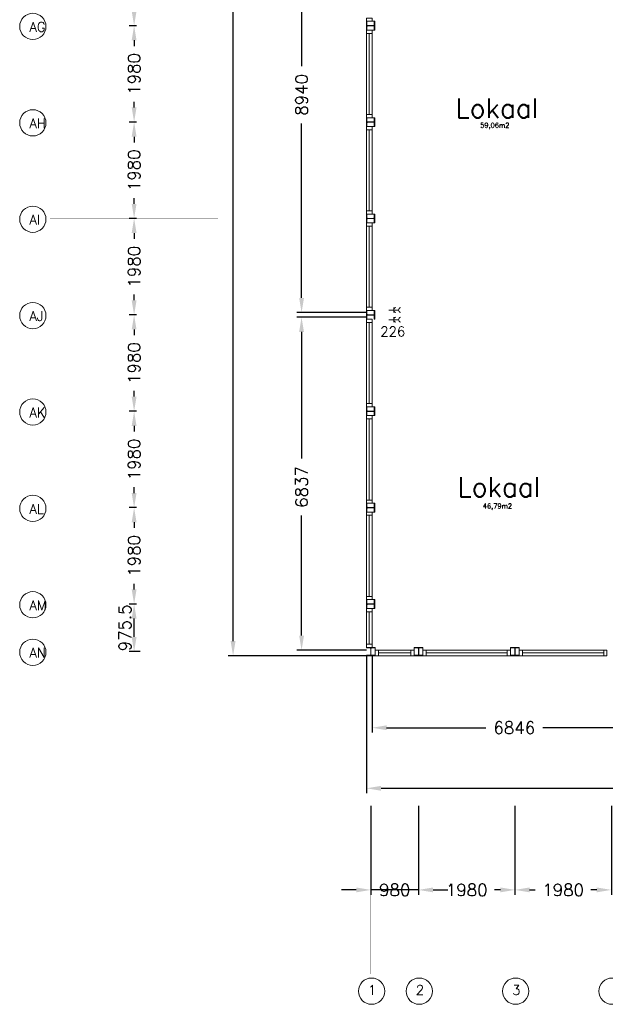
# Model space of a CAD drawing. Header units: millimetres. Extents: x 0 to 168869, y 0 to 118900.
# Tile 5 of 17: x 97500 to 109529, y 4617 to 24843. Entities that reach past the tile are written whole.
import ezdxf

# ---------------------------------------------------------------- set-up
doc = ezdxf.new("R2010")
doc.units = ezdxf.units.MM
doc.header["$MEASUREMENT"] = 0
doc.linetypes.add('ACAD_ISO10W100', pattern=[18, 12, -3, 0, -3])
doc.layers.get('0').update_dxf_attribs({"linetype": 'CONTINUOUS'})
doc.layers.get('DEFPOINTS').update_dxf_attribs({"linetype": 'CONTINUOUS'})
for name, color, linetype in [('Binnenkozijn', 4, 'CONTINUOUS'), ('Binnenmuur', 1, 'CONTINUOUS'), ('Maatvoering', 7, 'CONTINUOUS'), ('Profiel', 5, 'CONTINUOUS'), ('Stramien', 7, 'CONTINUOUS'), ('TEKST', 7, 'CONTINUOUS'), ('Timmerwerk', 5, 'CONTINUOUS'), ('Wandcontactdoos', 7, 'CONTINUOUS')]:
    doc.layers.add(name, color=color, linetype=linetype)
doc.styles.get("Standard").update_dxf_attribs({"font": 'romans.shx'})
doc.dimstyles.new('DIM-ARR', dxfattribs={"dimtxt": 2.5, "dimasz": 3, "dimexe": 1, "dimexo": 0, "dimgap": 1.5, "dimtad": 1, "dimdsep": 46, "dimtxsty": 'Standard', "dimcen": -3, "dimdle": 1.25, "dimclrt": 7, "dimadec": 0, "dimazin": 0, "dimtfac": 0.8, "dimtmove": 2, "dimatfit": 3, "dimfxl": 1, "dimtvp": 1.8, "dimtolj": 1, "dimarcsym": 0})

# ---------------------------------------------------------------- blocks, each defined once
blk = doc.blocks.new('*D114')
at = {"layer": 'DEFPOINTS', "color": 0, "transparency": 16777216}
for p in [(104623, 11778), (159332, 11682), (104623, 9054)]:
    blk.add_point(p, dxfattribs=at)
at = {"layer": 'Maatvoering', "color": 0, "lineweight": -2, "transparency": 16777216}
for p, q in [((104623, 11778), (104623, 8954)), ((159332, 11682), (159332, 8954)), ((104923, 9054), (130724, 9054)), ((159032, 9054), (132131, 9054))]:
    blk.add_line(p, q, dxfattribs=at)
at = {"layer": 'Maatvoering', "color": 0, "transparency": 16777216}
for points in [[(104923, 9104), (104923, 9004), (104623, 9054)], [(159032, 9104), (159032, 9004), (159332, 9054)]]:
    blk.add_solid(points, dxfattribs=at)
at = {"layer": 'Maatvoering', "color": 7, "lineweight": 0, "transparency": 16777216, "insert": (131427, 9054), "char_height": 250, "attachment_point": 5}
blk.add_mtext('\\A1;54709', dxfattribs=at)
blk = doc.blocks.new('*D115')
at = {"layer": 'DEFPOINTS', "color": 0, "transparency": 16777216}
for p in [(104737, 11778), (111583, 11778), (104737, 10298)]:
    blk.add_point(p, dxfattribs=at)
at = {"layer": 'Maatvoering', "color": 0, "lineweight": -2, "transparency": 16777216}
for p, q in [((104737, 11778), (104737, 10198)), ((111583, 11778), (111583, 10198)), ((105037, 10298), (107075, 10298)), ((111283, 10298), (108244, 10298))]:
    blk.add_line(p, q, dxfattribs=at)
at = {"layer": 'Maatvoering', "color": 0, "transparency": 16777216}
for points in [[(105037, 10348), (105037, 10248), (104737, 10298)], [(111283, 10348), (111283, 10248), (111583, 10298)]]:
    blk.add_solid(points, dxfattribs=at)
at = {"layer": 'Maatvoering', "color": 7, "lineweight": 0, "transparency": 16777216, "insert": (107660, 10298), "char_height": 250, "attachment_point": 5}
blk.add_mtext('\\A1;6846', dxfattribs=at)
blk = doc.blocks.new('*D125')
at = {"layer": 'DEFPOINTS', "color": 0, "transparency": 16777216}
for p in [(101883, 57939), (104673, 57939), (104623, 11778)]:
    blk.add_point(p, dxfattribs=at)
at = {"layer": 'Maatvoering', "color": 0, "lineweight": -2, "transparency": 16777216}
for p, q in [((104673, 57939), (101783, 57939)), ((101883, 57639), (101883, 35484)), ((101883, 12078), (101883, 34137)), ((104623, 11778), (101783, 11778))]:
    blk.add_line(p, q, dxfattribs=at)
at = {"layer": 'Maatvoering', "color": 0, "transparency": 16777216}
for points in [[(101833, 57639), (101933, 57639), (101883, 57939)], [(101833, 12078), (101933, 12078), (101883, 11778)]]:
    blk.add_solid(points, dxfattribs=at)
at = {"layer": 'Maatvoering', "color": 7, "lineweight": 0, "transparency": 16777216, "insert": (101883, 34810), "char_height": 250, "attachment_point": 5, "rotation": 90}
blk.add_mtext('\\A1;46161', dxfattribs=at)
blk = doc.blocks.new('*D128')
at = {"layer": 'DEFPOINTS', "color": 0, "transparency": 16777216}
for p in [(103290, 18729), (104623, 18729), (104623, 11892)]:
    blk.add_point(p, dxfattribs=at)
at = {"layer": 'Maatvoering', "color": 0, "lineweight": -2, "transparency": 16777216}
for p, q in [((104623, 18729), (103190, 18729)), ((103290, 18429), (103290, 15828)), ((103290, 12192), (103290, 14659)), ((104623, 11892), (103190, 11892))]:
    blk.add_line(p, q, dxfattribs=at)
at = {"layer": 'Maatvoering', "color": 0, "transparency": 16777216}
for points in [[(103240, 18429), (103340, 18429), (103290, 18729)], [(103240, 12192), (103340, 12192), (103290, 11892)]]:
    blk.add_solid(points, dxfattribs=at)
at = {"layer": 'Maatvoering', "color": 7, "lineweight": 0, "transparency": 16777216, "insert": (103290, 15244), "char_height": 250, "attachment_point": 5, "rotation": 90}
blk.add_mtext('\\A1;6837', dxfattribs=at)
blk = doc.blocks.new('*D129')
at = {"layer": 'DEFPOINTS', "color": 0, "transparency": 16777216}
for p in [(103290, 27769), (104573, 27769), (104623, 18829)]:
    blk.add_point(p, dxfattribs=at)
at = {"layer": 'Maatvoering', "color": 0, "lineweight": -2, "transparency": 16777216}
for p, q in [((104573, 27769), (103190, 27769)), ((103290, 27469), (103290, 23890)), ((103290, 19129), (103290, 22709)), ((104623, 18829), (103190, 18829))]:
    blk.add_line(p, q, dxfattribs=at)
at = {"layer": 'Maatvoering', "color": 0, "transparency": 16777216}
for points in [[(103240, 27469), (103340, 27469), (103290, 27769)], [(103240, 19129), (103340, 19129), (103290, 18829)]]:
    blk.add_solid(points, dxfattribs=at)
at = {"layer": 'Maatvoering', "color": 7, "lineweight": 0, "transparency": 16777216, "insert": (103290, 23299), "char_height": 250, "attachment_point": 5, "rotation": 90}
blk.add_mtext('\\A1;8940', dxfattribs=at)
blk = doc.blocks.new('*D174')
at = {"layer": 'DEFPOINTS', "color": 0, "transparency": 16777216}
for p in [(99850, 26699), (99850, 26699), (99900, 24719)]:
    blk.add_point(p, dxfattribs=at)
at = {"layer": 'Maatvoering', "color": 0, "lineweight": -2, "transparency": 16777216}
for p, q in [((99850, 26699), (99750, 26699)), ((99850, 26399), (99850, 26282)), ((99850, 25019), (99850, 25137)), ((99900, 24719), (99750, 24719))]:
    blk.add_line(p, q, dxfattribs=at)
at = {"layer": 'Maatvoering', "color": 0, "transparency": 16777216}
for points in [[(99800, 26399), (99900, 26399), (99850, 26699)], [(99800, 25019), (99900, 25019), (99850, 24719)]]:
    blk.add_solid(points, dxfattribs=at)
at = {"layer": 'Maatvoering', "color": 7, "lineweight": 0, "transparency": 16777216, "insert": (99850, 25709), "char_height": 250, "attachment_point": 5, "rotation": 90}
blk.add_mtext('\\A1;1980', dxfattribs=at)
blk = doc.blocks.new('*D175')
at = {"layer": 'DEFPOINTS', "color": 0, "transparency": 16777216}
for p in [(99850, 24719), (99850, 24719), (99900, 22739)]:
    blk.add_point(p, dxfattribs=at)
at = {"layer": 'Maatvoering', "color": 0, "lineweight": -2, "transparency": 16777216}
for p, q in [((99850, 24719), (99750, 24719)), ((99850, 24419), (99850, 24302)), ((99850, 23039), (99850, 23157)), ((99900, 22739), (99750, 22739))]:
    blk.add_line(p, q, dxfattribs=at)
at = {"layer": 'Maatvoering', "color": 0, "transparency": 16777216}
for points in [[(99800, 24419), (99900, 24419), (99850, 24719)], [(99800, 23039), (99900, 23039), (99850, 22739)]]:
    blk.add_solid(points, dxfattribs=at)
at = {"layer": 'Maatvoering', "color": 7, "lineweight": 0, "transparency": 16777216, "insert": (99850, 23729), "char_height": 250, "attachment_point": 5, "rotation": 90}
blk.add_mtext('\\A1;1980', dxfattribs=at)
blk = doc.blocks.new('*D176')
at = {"layer": 'DEFPOINTS', "color": 0, "transparency": 16777216}
for p in [(99850, 22739), (99850, 22739), (99900, 20759)]:
    blk.add_point(p, dxfattribs=at)
at = {"layer": 'Maatvoering', "color": 0, "lineweight": -2, "transparency": 16777216}
for p, q in [((99850, 22739), (99750, 22739)), ((99850, 22439), (99850, 22322)), ((99850, 21059), (99850, 21177)), ((99900, 20759), (99750, 20759))]:
    blk.add_line(p, q, dxfattribs=at)
at = {"layer": 'Maatvoering', "color": 0, "transparency": 16777216}
for points in [[(99800, 22439), (99900, 22439), (99850, 22739)], [(99800, 21059), (99900, 21059), (99850, 20759)]]:
    blk.add_solid(points, dxfattribs=at)
at = {"layer": 'Maatvoering', "color": 7, "lineweight": 0, "transparency": 16777216, "insert": (99850, 21749), "char_height": 250, "attachment_point": 5, "rotation": 90}
blk.add_mtext('\\A1;1980', dxfattribs=at)
blk = doc.blocks.new('*D177')
at = {"layer": 'DEFPOINTS', "color": 0, "transparency": 16777216}
for p in [(99850, 20759), (99850, 20759), (99900, 18779)]:
    blk.add_point(p, dxfattribs=at)
at = {"layer": 'Maatvoering', "color": 0, "lineweight": -2, "transparency": 16777216}
for p, q in [((99850, 20759), (99750, 20759)), ((99850, 20459), (99850, 20342)), ((99850, 19079), (99850, 19197)), ((99900, 18779), (99750, 18779))]:
    blk.add_line(p, q, dxfattribs=at)
at = {"layer": 'Maatvoering', "color": 0, "transparency": 16777216}
for points in [[(99800, 20459), (99900, 20459), (99850, 20759)], [(99800, 19079), (99900, 19079), (99850, 18779)]]:
    blk.add_solid(points, dxfattribs=at)
at = {"layer": 'Maatvoering', "color": 7, "lineweight": 0, "transparency": 16777216, "insert": (99850, 19769), "char_height": 250, "attachment_point": 5, "rotation": 90}
blk.add_mtext('\\A1;1980', dxfattribs=at)
blk = doc.blocks.new('*D178')
at = {"layer": 'DEFPOINTS', "color": 0, "transparency": 16777216}
for p in [(99850, 18779), (99850, 18779), (99900, 16799)]:
    blk.add_point(p, dxfattribs=at)
at = {"layer": 'Maatvoering', "color": 0, "lineweight": -2, "transparency": 16777216}
for p, q in [((99850, 18779), (99750, 18779)), ((99850, 18479), (99850, 18362)), ((99850, 17099), (99850, 17217)), ((99900, 16799), (99750, 16799))]:
    blk.add_line(p, q, dxfattribs=at)
at = {"layer": 'Maatvoering', "color": 0, "transparency": 16777216}
for points in [[(99800, 18479), (99900, 18479), (99850, 18779)], [(99800, 17099), (99900, 17099), (99850, 16799)]]:
    blk.add_solid(points, dxfattribs=at)
at = {"layer": 'Maatvoering', "color": 7, "lineweight": 0, "transparency": 16777216, "insert": (99850, 17789), "char_height": 250, "attachment_point": 5, "rotation": 90}
blk.add_mtext('\\A1;1980', dxfattribs=at)
blk = doc.blocks.new('*D179')
at = {"layer": 'DEFPOINTS', "color": 0, "transparency": 16777216}
for p in [(99850, 16799), (99850, 16799), (99900, 14819)]:
    blk.add_point(p, dxfattribs=at)
at = {"layer": 'Maatvoering', "color": 0, "lineweight": -2, "transparency": 16777216}
for p, q in [((99850, 16799), (99750, 16799)), ((99850, 16499), (99850, 16382)), ((99850, 15119), (99850, 15237)), ((99900, 14819), (99750, 14819))]:
    blk.add_line(p, q, dxfattribs=at)
at = {"layer": 'Maatvoering', "color": 0, "transparency": 16777216}
for points in [[(99800, 16499), (99900, 16499), (99850, 16799)], [(99800, 15119), (99900, 15119), (99850, 14819)]]:
    blk.add_solid(points, dxfattribs=at)
at = {"layer": 'Maatvoering', "color": 7, "lineweight": 0, "transparency": 16777216, "insert": (99850, 15809), "char_height": 250, "attachment_point": 5, "rotation": 90}
blk.add_mtext('\\A1;1980', dxfattribs=at)
blk = doc.blocks.new('*D180')
at = {"layer": 'DEFPOINTS', "color": 0, "transparency": 16777216}
for p in [(99850, 14819), (99850, 14819), (99900, 12839)]:
    blk.add_point(p, dxfattribs=at)
at = {"layer": 'Maatvoering', "color": 0, "lineweight": -2, "transparency": 16777216}
for p, q in [((99850, 14819), (99750, 14819)), ((99850, 14519), (99850, 14402)), ((99850, 13139), (99850, 13257)), ((99900, 12839), (99750, 12839))]:
    blk.add_line(p, q, dxfattribs=at)
at = {"layer": 'Maatvoering', "color": 0, "transparency": 16777216}
for points in [[(99800, 14519), (99900, 14519), (99850, 14819)], [(99800, 13139), (99900, 13139), (99850, 12839)]]:
    blk.add_solid(points, dxfattribs=at)
at = {"layer": 'Maatvoering', "color": 7, "lineweight": 0, "transparency": 16777216, "insert": (99850, 13829), "char_height": 250, "attachment_point": 5, "rotation": 90}
blk.add_mtext('\\A1;1980', dxfattribs=at)
blk = doc.blocks.new('*D181')
at = {"layer": 'DEFPOINTS', "color": 0, "transparency": 16777216}
for p in [(99850, 12839), (99850, 12839), (99975, 11864)]:
    blk.add_point(p, dxfattribs=at)
at = {"layer": 'Maatvoering', "color": 0, "lineweight": -2, "transparency": 16777216}
for p, q in [((99850, 12839), (99750, 12839)), ((99850, 12164), (99850, 12539)), ((99975, 11864), (99750, 11864))]:
    blk.add_line(p, q, dxfattribs=at)
at = {"layer": 'Maatvoering', "color": 0, "transparency": 16777216}
for points in [[(99800, 12539), (99900, 12539), (99850, 12839)], [(99800, 12164), (99900, 12164), (99850, 11864)]]:
    blk.add_solid(points, dxfattribs=at)
at = {"layer": 'Maatvoering', "color": 7, "lineweight": 0, "transparency": 16777216, "insert": (99662, 12351), "char_height": 250, "attachment_point": 5, "rotation": 90}
blk.add_mtext('\\A1;975.5', dxfattribs=at)
blk = doc.blocks.new('*D182')
at = {"layer": 'DEFPOINTS', "color": 0, "transparency": 16777216}
for p in [(104713, 8694), (105693, 8694), (104713, 6967)]:
    blk.add_point(p, dxfattribs=at)
at = {"layer": 'Maatvoering', "color": 0, "lineweight": -2, "transparency": 16777216}
for p, q in [((104713, 8694), (104713, 6867)), ((105693, 8694), (105693, 6867)), ((104413, 6967), (104113, 6967)), ((105693, 6967), (104713, 6967)), ((105993, 6967), (106293, 6967))]:
    blk.add_line(p, q, dxfattribs=at)
at = {"layer": 'Maatvoering', "color": 0, "transparency": 16777216}
for points in [[(104413, 7017), (104413, 6917), (104713, 6967)], [(105993, 7017), (105993, 6917), (105693, 6967)]]:
    blk.add_solid(points, dxfattribs=at)
at = {"layer": 'Maatvoering', "color": 7, "lineweight": 0, "transparency": 16777216, "insert": (105203, 6967), "char_height": 250, "attachment_point": 5}
blk.add_mtext('\\A1;980', dxfattribs=at)
blk = doc.blocks.new('*D183')
at = {"layer": 'DEFPOINTS', "color": 0, "transparency": 16777216}
for p in [(105693, 8694), (107673, 8694), (105693, 6967)]:
    blk.add_point(p, dxfattribs=at)
at = {"layer": 'Maatvoering', "color": 0, "lineweight": -2, "transparency": 16777216}
for p, q in [((105693, 8694), (105693, 6867)), ((107673, 8694), (107673, 6867)), ((105993, 6967), (106110, 6967)), ((107373, 6967), (107255, 6967))]:
    blk.add_line(p, q, dxfattribs=at)
at = {"layer": 'Maatvoering', "color": 0, "transparency": 16777216}
for points in [[(105993, 7017), (105993, 6917), (105693, 6967)], [(107373, 7017), (107373, 6917), (107673, 6967)]]:
    blk.add_solid(points, dxfattribs=at)
at = {"layer": 'Maatvoering', "color": 7, "lineweight": 0, "transparency": 16777216, "insert": (106683, 6967), "char_height": 250, "attachment_point": 5}
blk.add_mtext('\\A1;1980', dxfattribs=at)
blk = doc.blocks.new('*D184')
at = {"layer": 'DEFPOINTS', "color": 0, "transparency": 16777216}
for p in [(107673, 8694), (109653, 8694), (107673, 6967)]:
    blk.add_point(p, dxfattribs=at)
at = {"layer": 'Maatvoering', "color": 0, "lineweight": -2, "transparency": 16777216}
for p, q in [((107673, 8694), (107673, 6867)), ((109653, 8694), (109653, 6867)), ((107973, 6967), (108090, 6967)), ((109353, 6967), (109235, 6967))]:
    blk.add_line(p, q, dxfattribs=at)
at = {"layer": 'Maatvoering', "color": 0, "transparency": 16777216}
for points in [[(107973, 7017), (107973, 6917), (107673, 6967)], [(109353, 7017), (109353, 6917), (109653, 6967)]]:
    blk.add_solid(points, dxfattribs=at)
at = {"layer": 'Maatvoering', "color": 7, "lineweight": 0, "transparency": 16777216, "insert": (108663, 6967), "char_height": 250, "attachment_point": 5}
blk.add_mtext('\\A1;1980', dxfattribs=at)

msp = doc.modelspace()

# ---------------------------------------------------------------- linework, layer by layer
at = {"layer": 'Binnenkozijn', "lineweight": 0}
for p, q in [((104679.696, 22896.127), (104679.696, 24562.127)), ((104736.696, 24562.127), (104736.696, 22896.127)), ((104679.696, 20916.127), (104679.696, 22582.127)), ((104736.696, 22582.127), (104736.696, 20916.127)), ((104679.696, 18936.127), (104679.696, 20602.127)), ((104736.696, 20602.127), (104736.696, 18936.127)), ((104679.696, 16956.127), (104679.696, 18622.127)), ((104736.696, 18622.127), (104736.696, 16956.127)), ((104679.696, 14976.127), (104679.696, 16642.127)), ((104736.696, 16642.127), (104736.696, 14976.127)), ((104679.696, 12996.127), (104679.696, 14662.127)), ((104736.696, 14662.127), (104736.696, 12996.127)), ((104679.696, 12016.127), (104679.696, 12682.127)), ((104736.696, 12682.127), (104736.696, 12016.127)), ((104869.696, 11892.126), (105535.696, 11892.126)), ((105535.696, 11835.126), (104869.696, 11835.126)), ((105849.696, 11892.126), (107515.696, 11892.126)), ((107515.696, 11835.126), (105849.696, 11835.126)), ((107829.696, 11892.126), (109495.696, 11892.126)), ((109495.696, 11835.126), (107829.696, 11835.126))]:
    msp.add_line(p, q, dxfattribs=at)
for points in [[(104622.696, 24809.127), (104622.696, 24876.127), (104736.696, 24876.127), (104736.696, 24809.127), (104622.696, 24809.127)], [(104622.696, 24562.127), (104622.696, 24629.127), (104736.696, 24629.127), (104736.696, 24562.127), (104622.696, 24562.127)], [(104622.696, 22896.127), (104622.696, 24562.127)], [(104622.696, 22829.127), (104622.696, 22896.127), (104736.696, 22896.127), (104736.696, 22829.127), (104622.696, 22829.127)], [(104622.696, 22582.127), (104622.696, 22649.127), (104736.696, 22649.127), (104736.696, 22582.127), (104622.696, 22582.127)], [(104622.696, 20916.127), (104622.696, 22582.127)], [(104622.696, 20849.127), (104622.696, 20916.127), (104736.696, 20916.127), (104736.696, 20849.127), (104622.696, 20849.127)], [(104622.696, 20602.127), (104622.696, 20669.127), (104736.696, 20669.127), (104736.696, 20602.127), (104622.696, 20602.127)], [(104622.696, 18936.127), (104622.696, 20602.127)], [(104622.696, 18869.127), (104622.696, 18936.127), (104736.696, 18936.127), (104736.696, 18869.127), (104622.696, 18869.127)], [(104622.696, 18622.127), (104622.696, 18689.127), (104736.696, 18689.127), (104736.696, 18622.127), (104622.696, 18622.127)], [(104622.696, 16956.127), (104622.696, 18622.127)], [(104622.696, 16889.127), (104622.696, 16956.127), (104736.696, 16956.127), (104736.696, 16889.127), (104622.696, 16889.127)], [(104622.696, 16642.127), (104622.696, 16709.127), (104736.696, 16709.127), (104736.696, 16642.127), (104622.696, 16642.127)], [(104622.696, 14976.127), (104622.696, 16642.127)], [(104622.696, 14909.127), (104622.696, 14976.127), (104736.696, 14976.127), (104736.696, 14909.127), (104622.696, 14909.127)], [(104622.696, 14662.127), (104622.696, 14729.127), (104736.696, 14729.127), (104736.696, 14662.127), (104622.696, 14662.127)], [(104622.696, 12996.127), (104622.696, 14662.127)], [(104622.696, 12929.127), (104622.696, 12996.127), (104736.696, 12996.127), (104736.696, 12929.127), (104622.696, 12929.127)], [(104622.696, 12682.127), (104622.696, 12749.127), (104736.696, 12749.127), (104736.696, 12682.127), (104622.696, 12682.127)], [(104622.696, 12016.127), (104622.696, 12682.127)], [(104622.696, 11949.127), (104622.696, 12016.127), (104736.696, 12016.127), (104736.696, 11949.127), (104622.696, 11949.127)], [(104869.696, 11778.126), (104802.696, 11778.126), (104802.696, 11892.126), (104869.696, 11892.126), (104869.696, 11778.126)], [(105535.696, 11778.126), (104869.696, 11778.126)], [(105602.696, 11778.126), (105535.696, 11778.126), (105535.696, 11892.126), (105602.696, 11892.126), (105602.696, 11778.126)], [(105849.696, 11778.126), (105782.696, 11778.126), (105782.696, 11892.126), (105849.696, 11892.126), (105849.696, 11778.126)], [(107515.696, 11778.126), (105849.696, 11778.126)], [(107582.696, 11778.126), (107515.696, 11778.126), (107515.696, 11892.126), (107582.696, 11892.126), (107582.696, 11778.126)], [(107829.696, 11778.126), (107762.696, 11778.126), (107762.696, 11892.126), (107829.696, 11892.126), (107829.696, 11778.126)], [(109495.696, 11778.126), (107829.696, 11778.126)], [(109562.696, 11778.126), (109495.696, 11778.126), (109495.696, 11892.126), (109562.696, 11892.126), (109562.696, 11778.126)]]:
    msp.add_lwpolyline(points, dxfattribs=at)
at = {"layer": 'Binnenmuur', "lineweight": 0, "const_width": 0.8}
msp.add_lwpolyline([(111547.196, 18729.127), (111547.196, 18829.127), (104793.696, 18829.127), (104793.696, 18729.127), (111547.196, 18729.127)], dxfattribs=at)
at = {"layer": 'Profiel', "lineweight": 0}
for points in [[(104622.696, 24629.127), (104632.196, 24629.127), (104632.196, 24701.127, -0.414213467), (104647.196, 24716.127), (104769.196, 24716.127, -0.414213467), (104784.196, 24701.127), (104784.196, 24629.127), (104793.696, 24629.127), (104793.696, 24809.127), (104784.196, 24809.127), (104784.196, 24737.127, -0.41421385), (104769.196, 24722.127), (104647.196, 24722.127, -0.414213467), (104632.196, 24737.127), (104632.196, 24809.127), (104622.696, 24809.127)], [(104622.696, 22649.127), (104632.196, 22649.127), (104632.196, 22721.127, -0.414213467), (104647.196, 22736.127), (104769.196, 22736.127, -0.414213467), (104784.196, 22721.127), (104784.196, 22649.127), (104793.696, 22649.127), (104793.696, 22829.127), (104784.196, 22829.127), (104784.196, 22757.127, -0.41421385), (104769.196, 22742.127), (104647.196, 22742.127, -0.414213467), (104632.196, 22757.127), (104632.196, 22829.127), (104622.696, 22829.127)], [(104622.696, 20669.127), (104632.196, 20669.127), (104632.196, 20741.127, -0.414213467), (104647.196, 20756.127), (104769.196, 20756.127, -0.414213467), (104784.196, 20741.127), (104784.196, 20669.127), (104793.696, 20669.127), (104793.696, 20849.127), (104784.196, 20849.127), (104784.196, 20777.127, -0.41421385), (104769.196, 20762.127), (104647.196, 20762.127, -0.414213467), (104632.196, 20777.127), (104632.196, 20849.127), (104622.696, 20849.127)], [(104622.696, 18689.127), (104632.196, 18689.127), (104632.196, 18761.127, -0.414213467), (104647.196, 18776.127), (104769.196, 18776.127, -0.414213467), (104784.196, 18761.127), (104784.196, 18689.127), (104793.696, 18689.127), (104793.696, 18869.127), (104784.196, 18869.127), (104784.196, 18797.127, -0.41421385), (104769.196, 18782.127), (104647.196, 18782.127, -0.414213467), (104632.196, 18797.127), (104632.196, 18869.127), (104622.696, 18869.127)], [(104622.696, 16709.127), (104632.196, 16709.127), (104632.196, 16781.127, -0.414213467), (104647.196, 16796.127), (104769.196, 16796.127, -0.414213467), (104784.196, 16781.127), (104784.196, 16709.127), (104793.696, 16709.127), (104793.696, 16889.127), (104784.196, 16889.127), (104784.196, 16817.127, -0.41421385), (104769.196, 16802.127), (104647.196, 16802.127, -0.414213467), (104632.196, 16817.127), (104632.196, 16889.127), (104622.696, 16889.127)], [(104622.696, 14729.127), (104632.196, 14729.127), (104632.196, 14801.127, -0.414213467), (104647.196, 14816.127), (104769.196, 14816.127, -0.414213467), (104784.196, 14801.127), (104784.196, 14729.127), (104793.696, 14729.127), (104793.696, 14909.127), (104784.196, 14909.127), (104784.196, 14837.127, -0.41421385), (104769.196, 14822.127), (104647.196, 14822.127, -0.414213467), (104632.196, 14837.127), (104632.196, 14909.127), (104622.696, 14909.127)], [(104622.696, 12749.127), (104632.196, 12749.127), (104632.196, 12821.127, -0.414213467), (104647.196, 12836.127), (104769.196, 12836.127, -0.414213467), (104784.196, 12821.127), (104784.196, 12749.127), (104793.696, 12749.127), (104793.696, 12929.127), (104784.196, 12929.127), (104784.196, 12857.127, -0.41421385), (104769.196, 12842.127), (104647.196, 12842.127, -0.414213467), (104632.196, 12857.127), (104632.196, 12929.127), (104622.696, 12929.127)], [(104802.696, 11778.126), (104802.696, 11787.626), (104730.696, 11787.627, -0.414213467), (104715.696, 11802.627), (104715.696, 11924.627, -0.414213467), (104730.696, 11939.627), (104802.696, 11939.627), (104802.696, 11949.127), (104622.696, 11949.127), (104622.696, 11939.627), (104694.696, 11939.627, -0.41421385), (104709.696, 11924.627), (104709.696, 11802.627, -0.414213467), (104694.696, 11787.627), (104622.696, 11787.627), (104622.696, 11778.126)], [(105782.696, 11778.126), (105782.696, 11787.626), (105710.696, 11787.627, -0.414213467), (105695.696, 11802.627), (105695.696, 11924.627, -0.414213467), (105710.696, 11939.627), (105782.696, 11939.627), (105782.696, 11949.127), (105602.696, 11949.127), (105602.696, 11939.627), (105674.696, 11939.627, -0.41421385), (105689.696, 11924.627), (105689.696, 11802.627, -0.414213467), (105674.696, 11787.627), (105602.696, 11787.627), (105602.696, 11778.126)], [(107762.696, 11778.126), (107762.696, 11787.626), (107690.696, 11787.627, -0.414213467), (107675.696, 11802.627), (107675.696, 11924.627, -0.414213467), (107690.696, 11939.627), (107762.696, 11939.627), (107762.696, 11949.127), (107582.696, 11949.127), (107582.696, 11939.627), (107654.696, 11939.627, -0.41421385), (107669.696, 11924.627), (107669.696, 11802.627, -0.414213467), (107654.696, 11787.627), (107582.696, 11787.627), (107582.696, 11778.126)]]:
    msp.add_lwpolyline(points, format="xyb", close=True, dxfattribs=at)
at = {"layer": 'Stramien', "linetype": 'ACAD_ISO10W100', "lineweight": 0, "const_width": 0.8}
for points in [[(101576.508, 24719.127), (98122.682, 24719.127)], [(101576.508, 22739.127), (98122.682, 22739.127)], [(101576.508, 20759.127), (98122.682, 20759.127)], [(101576.508, 18779.127), (98122.682, 18779.127)], [(101576.508, 16799.127), (98122.682, 16799.127)], [(101576.508, 14819.127), (98122.682, 14819.127)], [(101576.508, 12839.127), (98122.682, 12839.127)], [(101576.508, 11863.627), (98122.682, 11863.627)], [(104712.696, 8693.861), (104712.696, 5240.034)], [(105692.696, 8693.861), (105692.696, 5240.034)], [(107672.696, 8693.861), (107672.696, 5240.034)]]:
    msp.add_lwpolyline(points, dxfattribs=at)
at = {"layer": 'Stramien', "lineweight": 0}
for centre in [(97769.3, 24703.943), (97769.3, 22723.943), (97769.3, 20743.943), (97769.3, 18763.943), (97769.3, 16783.943), (97769.3, 14803.943), (97769.3, 12823.943), (97769.3, 11848.443), (104727.879, 4886.653), (105707.879, 4886.653), (107687.879, 4886.653), (109667.879, 4886.653)]:
    msp.add_circle(centre, 269.662, dxfattribs=at)
at = {"layer": 'Timmerwerk', "lineweight": 0}
for p, q in [((104784.196, 24809.127), (104632.196, 24809.127)), ((104784.196, 24629.127), (104632.196, 24629.127)), ((104784.196, 22829.127), (104736.696, 22829.127)), ((104784.196, 22649.127), (104736.696, 22649.127)), ((104784.196, 20849.127), (104736.696, 20849.127)), ((104784.196, 20669.127), (104736.696, 20669.127)), ((104788.946, 18869.127), (104632.196, 18869.127)), ((104784.196, 16889.127), (104632.196, 16889.127)), ((104784.196, 16709.127), (104632.196, 16709.127)), ((104784.196, 14909.127), (104736.696, 14909.127)), ((104784.196, 14729.127), (104736.696, 14729.127)), ((104784.196, 12929.127), (104736.696, 12929.127)), ((104784.196, 12749.127), (104736.696, 12749.127)), ((104802.696, 11939.627), (104802.696, 11892.126)), ((105602.696, 11939.627), (105602.696, 11787.627)), ((105782.696, 11939.627), (105782.696, 11787.626)), ((107582.696, 11939.627), (107582.696, 11892.126)), ((107762.696, 11939.627), (107762.696, 11892.126))]:
    msp.add_line(p, q, dxfattribs=at)
at = {"layer": 'Wandcontactdoos', "lineweight": 0}
for p, q in [((105083.471, 18879.127), (105183.471, 18879.127)), ((105183.471, 18929.127), (105183.471, 18829.127)), ((105183.471, 18879.127), (105283.471, 18879.127)), ((105083.471, 18679.127), (105183.471, 18679.127)), ((105183.471, 18729.127), (105183.471, 18629.127)), ((105183.471, 18679.127), (105283.471, 18679.127))]:
    msp.add_line(p, q, dxfattribs=at)
for centre in [(105234.404, 18879.127), (105334.404, 18879.127), (105234.404, 18679.127), (105334.404, 18679.127)]:
    msp.add_arc(centre, 50.932, 100.9801994, 259.0198006, dxfattribs=at)

# ---------------------------------------------------------------- texts
at = {"lineweight": 0, "char_height": 100, "attachment_point": 1}
for s, insert in [('59,06m2', (106959.037, 22724.304)), ('46,79m2', (107012.685, 14901.896))]:
    msp.add_mtext_dynamic_manual_height_columns(s, width=2150.52218, gutter_width=15, heights=[0], dxfattribs=dict(at, insert=insert))
at = {"layer": 'TEKST', "lineweight": 0, "attachment_point": 1}
for s, insert, char_height in [('AG', (97696.061, 24794.112), 200), ('Lokaal', (106454.282, 23225.934), 400), ('AH', (97696.061, 22814.112), 200), ('AI', (97696.061, 20834.112), 200), ('AJ', (97696.061, 18854.112), 200), ('226', (104905.982, 18538.166), 200), ('AK', (97696.061, 16874.112), 200), ('Lokaal', (106495.27, 15444.315), 400), ('AL', (97696.061, 14894.112), 200), ('AM', (97696.061, 12914.112), 200), ('AN', (97696.061, 11938.612), 200), ('1', (104655.268, 5010.296), 200), ('2', (105635.268, 5010.296), 200), ('3', (107615.268, 5010.296), 200)]:
    msp.add_mtext_dynamic_manual_height_columns(s, width=2150.52218, gutter_width=15, heights=[0], dxfattribs=dict(at, insert=insert, char_height=char_height))

# ---------------------------------------------------------------- dimensions: what is measured, and where the dimension line sits
at = {"layer": 'Maatvoering', "lineweight": 0}
for base, p1, p2, picture, middle in [((101882.568, 57939.127), (104622.696, 11778.126), (104672.697, 57939.127), '*D125', (101882.568, 34810.377)), ((103290.486, 27769.127), (104622.696, 18829.127), (104572.697, 27769.127), '*D129', (103290.486, 23299.127)), ((99849.595, 26699.126), (99899.595, 24719.126), (99849.595, 26699.126), '*D174', (99849.595, 25709.126)), ((99849.595, 24719.125), (99899.595, 22739.126), (99849.595, 24719.125), '*D175', (99849.595, 23729.125)), ((99849.595, 22739.125), (99899.595, 20759.125), (99849.595, 22739.125), '*D176', (99849.595, 21749.125)), ((99849.595, 20759.126), (99899.595, 18779.126), (99849.595, 20759.126), '*D177', (99849.595, 19769.126)), ((99849.595, 18779.127), (99899.595, 16799.127), (99849.595, 18779.127), '*D178', (99849.595, 17789.127)), ((103290.486, 18729.127), (104622.696, 11892.126), (104622.696, 18729.127), '*D128', (103290.486, 15243.627)), ((99849.595, 16799.127), (99899.595, 14819.127), (99849.595, 16799.127), '*D179', (99849.595, 15809.127)), ((99849.595, 14819.127), (99899.595, 12839.127), (99849.595, 14819.127), '*D180', (99849.595, 13829.127)), ((99849.595, 12839.127), (99974.595, 11863.627), (99849.595, 12839.127), '*D181', (99661.695, 12351.377))]:
    dim = msp.add_linear_dim(base=base, p1=p1, p2=p2, angle=270, dimstyle='DIM-ARR', override={"dimscale": 100}, dxfattribs=at)
    dim.commit()
    dim.dimension.update_dxf_attribs({"geometry": picture, "text_midpoint": middle, "dimtype": 160})
for base, p1, p2, picture, middle in [((104622.696, 9053.666), (159331.696, 11681.626), (104622.696, 11778.126), '*D114', (131427.196, 9053.666)), ((104736.696, 10297.897), (111582.696, 11778.126), (104736.696, 11778.126), '*D115', (107659.696, 10297.897)), ((104712.696, 6966.947), (105692.696, 8693.861), (104712.696, 8693.861), '*D182', (105202.696, 6966.947)), ((105692.696, 6966.947), (107672.696, 8693.861), (105692.696, 8693.861), '*D183', (106682.696, 6966.947)), ((107672.696, 6966.947), (109652.696, 8693.861), (107672.696, 8693.861), '*D184', (108662.696, 6966.947))]:
    dim = msp.add_linear_dim(base=base, p1=p1, p2=p2, dimstyle='DIM-ARR', override={"dimscale": 100}, dxfattribs=at)
    dim.commit()
    dim.dimension.update_dxf_attribs({"geometry": picture, "text_midpoint": middle, "dimtype": 160})

doc.saveas('drawing.dxf')
